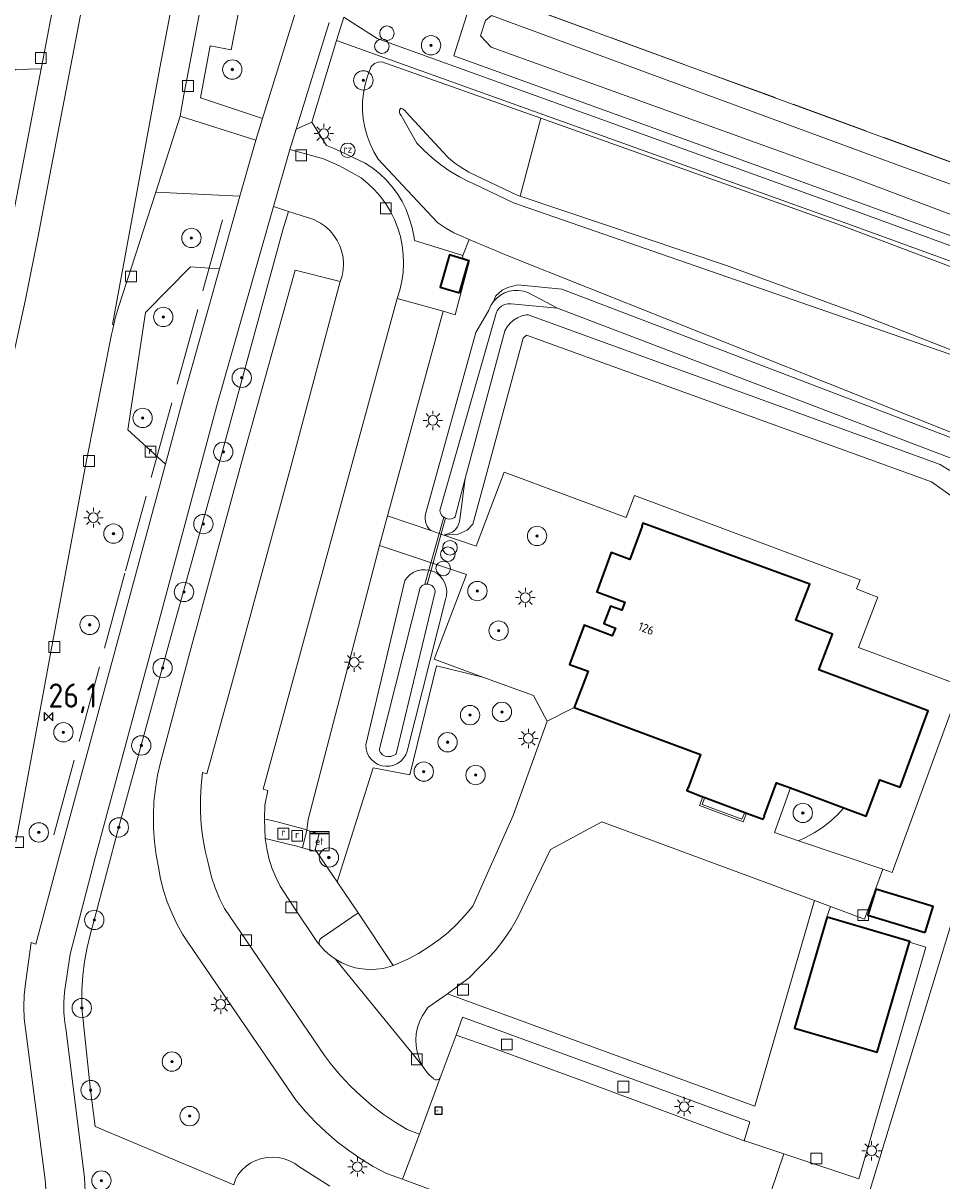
# Model space of a CAD drawing. Header units: metres. Extents: x 125158 to 132124, y 450612 to 454469.
# Tile 167 of 173: x 130621 to 130716, y 454036 to 454155. Entities that reach past the tile are written whole.
import ezdxf
from ezdxf.enums import TextEntityAlignment as Align

# ---------------------------------------------------------------- set-up
doc = ezdxf.new("R2010")
doc.units = ezdxf.units.M
doc.linetypes.add('IE-TERREINAFSCHEIDING', pattern=[10, 8, -2])
doc.layers.get('0').update_dxf_attribs({"color": 8})
for name, color, linetype, lineweight in [('B-XX-GR-BEPLANTING_CULTUUR_BOSPLANTSOEN-GV', 8, 'Continuous', 18), ('B-XX-GR-BEPLANTING_CULTUUR_HEESTERS-GV', 8, 'Continuous', 18), ('B-XX-GR-BOOM-S', 8, 'Continuous', 25), ('B-XX-IE-MEUBILAIR_WEGMEUBILAIR-S', 8, 'Continuous', 25), ('B-XX-IE-TERREINAFSCHEIDING-G', 8, 'IE-TERREINAFSCHEIDING', 18), ('B-XX-IE-TERREINAFSCHEIDING-GV', 8, 'Continuous', 18), ('B-XX-KL-ET_LS_OV_LICHTMAST-S', 8, 'Continuous', 25), ('B-XX-KL-ET_LS_SR_KAST-S', 8, 'Continuous', 25), ('B-XX-KW-KUNSTWERK_DUIKER-GV', 8, 'Continuous', 18), ('B-XX-OG-BEBOUWING-GV', 8, 'Continuous', 35), ('B-XX-OG-BEBOUWING-T18', 8, 'Continuous', 18), ('B-XX-OG-TERREIN_CULTUURSCHEIDING-GV', 8, 'Continuous', 18), ('B-XX-OG-WATER-GV', 8, 'Continuous', 18), ('B-XX-OG-WATER_SLOOT-GV', 8, 'Continuous', 18), ('B-XX-OG-WEG-GV', 8, 'Continuous', 18), ('B-XX-RI-GWA_KOLK-S', 8, 'Continuous', 25), ('B-XX-RI-GWA_RIOOLPUT-S', 8, 'Continuous', 25), ('B-XX-VW-AFSLUITPAAL-S', 8, 'Continuous', 25)]:
    doc.layers.add(name, color=color, linetype=linetype, lineweight=lineweight)
doc.layers.add('TOPOT30', color=1, linetype='Continuous')
doc.styles.add('ISO', font='iso', dxfattribs={"height": 5})
doc.styles.add('NLCS-ISO', font='NLCS-ISO.ttf')
doc.styles.add('NLCS-ISO-M-T18', font='NLCS-ISO.ttf', dxfattribs={"height": 1.8})

# ---------------------------------------------------------------- blocks, each defined once
blk = doc.blocks.new('SRI-KOLK-SO')
at = {"color": 0, "linetype": 'ByBlock', "lineweight": 18}
blk.add_lwpolyline([(-1.125, -1.125), (1.125, -1.125), (1.125, 1.125), (-1.125, 1.125)], close=True, dxfattribs=at)
blk = doc.blocks.new('SRI-PUT_INSPECTIEPUT_RIOOLPUT-SO')
at = {"color": 0, "linetype": 'ByBlock', "lineweight": 18}
blk.add_lwpolyline([(-1.12, -1.12), (1.12, -1.12), (1.12, 1.12), (-1.12, 1.12)], close=True, dxfattribs=at)
at = {"color": 0, "linetype": 'ByBlock', "lineweight": 18, "style": 'NLCS-ISO'}
blk.add_text('r', height=1.5, dxfattribs=at).set_placement((0, 0.28), align=Align.MIDDLE_CENTER)
blk = doc.blocks.new('SIE-WEG_SPEELTOESTEL-SO')
at = {"flags": 128}
blk.add_lwpolyline([(-0.75, -0.75), (0.75, -0.75), (0.75, 0.75), (-0.75, 0.75)], close=True, dxfattribs=at)
at = {"style": 'NLCS-ISO'}
blk.add_text('SPT', height=0.45, dxfattribs=at).set_placement((0, 0), align=Align.MIDDLE_CENTER)
blk = doc.blocks.new('SIE-WEG_PAAL_RECLAMEZUIL-SO')
at = {"color": 0, "linetype": 'ByBlock', "lineweight": 18}
blk.add_circle((0, 0), 1.5, dxfattribs=at)
at = {"color": 0, "linetype": 'ByBlock', "lineweight": 18, "style": 'NLCS-ISO'}
blk.add_text('rz', height=1.5, dxfattribs=at).set_placement((0, 0.23), align=Align.MIDDLE_CENTER)
blk = doc.blocks.new('SVW-AFSLUITPAAL-SO')
at = {"lineweight": 18}
blk.add_circle((0, 0), 1.5, dxfattribs=at)
blk = doc.blocks.new('SKL-ET_OV_LICHTMAST-SO')
at = {"color": 0, "linetype": 'ByBlock', "lineweight": 18}
for points in [[(-1.25, 0), (-2, 0)], [(-1.41, 1.41), (-0.88, 0.88)], [(0, 2), (0, 1.25)], [(0.88, 0.88), (1.41, 1.41)], [(2, 0), (1.25, 0)], [(-1.41, -1.41), (-0.88, -0.88)], [(0, -1.25), (0, -2)], [(0.88, -0.88), (1.41, -1.41)]]:
    blk.add_lwpolyline(points, dxfattribs=at)
blk.add_circle((0, 0), 1, dxfattribs=at)
blk = doc.blocks.new('SKL-ET_KAST_ELEKTRA-SO')
at = {"color": 0, "linetype": 'ByBlock', "lineweight": 18}
for points in [[(-2, 2), (2, 2), (2, 1.68), (-2, 1.68)], [(-2, 1.52), (2, 1.52), (2, -2), (-2, -2)]]:
    blk.add_lwpolyline(points, close=True, dxfattribs=at)
at = {"color": 0, "linetype": 'ByBlock', "lineweight": 18, "style": 'NLCS-ISO'}
blk.add_text('et', height=1.5, dxfattribs=at).set_placement((0, 0), align=Align.MIDDLE_CENTER)
blk = doc.blocks.new('SGR-BOOM_01-SO')
at = {"linetype": 'ByBlock', "lineweight": 18}
h = blk.add_hatch(color=0, dxfattribs=at)
h.dxf.hatch_style = 1
edge = h.paths.add_edge_path()
edge.add_arc((0, 0), 0.25, 0, 360)
at = {"color": 0, "linetype": 'ByBlock', "lineweight": 18}
for radius in [2, 0.25]:
    blk.add_circle((0, 0), radius, dxfattribs=at)
blk = doc.blocks.new('kilometerpaal')
at = {"color": 0}
for p, q in [((-0.44, 0.44), (0.44, -0.44)), ((-0.44, -0.44), (-0.44, 0.44)), ((0.44, 0.44), (-0.44, -0.44)), ((0.44, -0.44), (0.44, 0.44))]:
    blk.add_line(p, q, dxfattribs=at)
at = {"color": 0, "style": 'ISO'}
blk.add_attdef('KILOMETERPAAL', (0.59, 0.87), '', height=2.5, dxfattribs=at)

msp = doc.modelspace()

# ---------------------------------------------------------------- linework, layer by layer
at = {"layer": 'B-XX-GR-BEPLANTING_CULTUUR_BOSPLANTSOEN-GV'}
for points in [[(130727.37, 454117.21), (130671.29, 454136.66), (130667.12, 454138.64), (130666.72, 454138.82), (130665.7, 454139.34), (130664.72, 454139.92), (130663.78, 454140.57), (130662.89, 454141.29), (130662.05, 454142.06), (130661.32, 454142.83), (130659.69, 454145.67), (130659.56, 454145.83), (130659.5, 454146.02), (130659.52, 454146.22), (130659.62, 454146.4), (130659.64, 454146.43), (130659.89, 454146.33), (130660.1, 454146.16), (130660.21, 454146.01), (130663.98, 454141.93), (130664.58, 454141.31), (130665.23, 454140.75), (130665.94, 454140.26), (130666.68, 454139.83), (130666.74, 454139.8), (130671.65, 454137.44), (130671.97, 454137.33), (130674.12, 454145.38), (130657.7, 454151.23), (130657.3, 454151.17), (130656.93, 454151.03), (130656.6, 454150.72), (130656.52, 454150.55), (130656.2, 454149.72), (130655.96, 454148.86), (130655.8, 454147.98), (130655.71, 454147.1), (130655.71, 454146.2), (130655.78, 454145.32), (130655.94, 454144.44), (130656.17, 454143.58), (130656.48, 454142.74), (130656.86, 454141.93), (130657.31, 454141.16), (130663.4, 454134.65), (130663.49, 454134.59), (130664.29, 454134.04), (130665.14, 454133.56), (130666.02, 454133.16), (130666.47, 454132.98), (130666.71, 454132.88), (130670.62, 454131.2), (130720.42, 454111.38)], [(130719.89, 454073.35), (130708.1, 454034.74)]]:
    msp.add_lwpolyline(points, dxfattribs=at)
at = {"layer": 'B-XX-GR-BEPLANTING_CULTUUR_HEESTERS-GV'}
msp.add_lwpolyline([(130700.7, 454070.75), (130701.45, 454071.1), (130702.34, 454071.58), (130703.18, 454072.13), (130703.98, 454072.75), (130704.73, 454073.42), (130705.41, 454074.16), (130699.9, 454076.23), (130698.25, 454071.61)], close=True, dxfattribs=at)
at = {"layer": 'B-XX-IE-TERREINAFSCHEIDING-G'}
for points in [[(130764.02, 454123.42), (130668.68, 454158.37)], [(130623.82, 454071.36), (130631.21, 454098.65), (130641.25, 454134.9)]]:
    msp.add_lwpolyline(points, dxfattribs=at)
at = {"layer": 'B-XX-IE-TERREINAFSCHEIDING-GV'}
msp.add_lwpolyline([(130690.85, 454075.31), (130690.49, 454074.4), (130695, 454072.73), (130695.36, 454073.62), (130695.17, 454073.69), (130694.88, 454072.99), (130690.76, 454074.52), (130691.05, 454075.23)], close=True, dxfattribs=at)
at = {"layer": 'B-XX-KW-KUNSTWERK_DUIKER-GV'}
msp.add_lwpolyline([(130662.38, 454097.24), (130664.27, 454104.09), (130664.09, 454104.18), (130662.14, 454097.25)], close=True, dxfattribs=at)
at = {"layer": 'B-XX-OG-BEBOUWING-GV'}
for points in [[(130665.71, 454127.37), (130666.69, 454130.67), (130664.67, 454131.27), (130663.7, 454127.93)], [(130677.55, 454084.53), (130690.58, 454079.68), (130689.34, 454076.22), (130689.29, 454076.24), (130689.17, 454075.94), (130690.85, 454075.31), (130691.05, 454075.23), (130695.17, 454073.69), (130695.36, 454073.62), (130697.08, 454072.99), (130697.2, 454073.28), (130697.17, 454073.3), (130698.43, 454076.74), (130699.9, 454076.23), (130705.41, 454074.16), (130707.7, 454073.3), (130709.13, 454077.06), (130711.23, 454076.29), (130714.12, 454084.18), (130702.82, 454088.4), (130704.23, 454092.1), (130700.45, 454093.54), (130701.87, 454097.26), (130684.65, 454103.56), (130684.54, 454103.28), (130684.59, 454103.27), (130683.31, 454099.81), (130681.37, 454100.53), (130679.88, 454096.47), (130682.78, 454095.39), (130682.48, 454094.56), (130681.3, 454094.99), (130680.63, 454093.19), (130681.81, 454092.73), (130681.49, 454091.91), (130678.59, 454093.02), (130677.07, 454088.97), (130679.01, 454088.26)], [(130713.79, 454061.29), (130714.61, 454063.96), (130708.7, 454065.76), (130707.88, 454063.09)], [(130703.65, 454062.79), (130700.31, 454051.41), (130708.84, 454048.91), (130712.18, 454060.28), (130712.21, 454060.37), (130703.67, 454062.87)]]:
    msp.add_lwpolyline(points, close=True, dxfattribs=at)
at = {"layer": 'B-XX-OG-TERREIN_CULTUURSCHEIDING-GV'}
for points in [[(130774.82, 454170.1), (130742.23, 454182.03), (130696.12, 454198.97), (130693.09, 454200), (130687.96, 454201.74), (130676.16, 454205.43), (130675.18, 454205.48), (130666.79, 454200.19), (130666.82, 454200), (130666.91, 454199.32), (130667.05, 454197.73), (130667.11, 454196.13), (130662.4, 454182.33), (130657.48, 454167.47), (130656.08, 454163.1), (130659.82, 454161.62), (130668.68, 454158.37), (130730.35, 454135.77), (130764.02, 454123.42), (130764.95, 454126.57)], [(130642.98, 454156.87), (130642.12, 454152.45), (130639.98, 454152.86), (130638.95, 454147.48), (130645.38, 454145.36), (130651.72, 454165.91)], [(130619.88, 454150.43), (130622.52, 454150.5), (130622.73, 454151.57), (130624.38, 454160.25)], [(130723.2, 454130.81), (130681.89, 454145.78), (130665.13, 454151.82), (130666.65, 454156.61)], [(130739.83, 454123.67), (130705.89, 454136.07), (130657.21, 454153.61), (130653.76, 454155.84), (130653.02, 454153.41), (130705.33, 454134.64), (130737.07, 454123.12)], [(130653.76, 454155.84), (130657.21, 454153.61), (130705.89, 454136.07), (130739.83, 454123.67)], [(130737.07, 454123.12), (130705.33, 454134.64), (130653.02, 454153.41), (130650.46, 454144.98), (130651.97, 454142.58), (130652.82, 454142.22), (130655.98, 454140.76), (130656.75, 454140.24), (130657.47, 454139.66), (130658.14, 454139.01), (130658.75, 454138.32), (130659.3, 454137.57), (130659.78, 454136.78), (130660.19, 454135.95), (130660.53, 454135.08), (130660.79, 454134.2), (130660.98, 454133.29), (130661.05, 454132.75), (130666.04, 454131.2), (130666.71, 454132.88), (130666.47, 454132.98), (130666.02, 454133.16), (130665.14, 454133.56), (130664.29, 454134.04), (130663.49, 454134.59), (130663.4, 454134.65), (130657.31, 454141.16), (130656.86, 454141.93), (130656.48, 454142.74), (130656.17, 454143.58), (130655.94, 454144.44), (130655.78, 454145.32), (130655.71, 454146.2), (130655.71, 454147.1), (130655.8, 454147.98), (130655.96, 454148.86), (130656.2, 454149.72), (130656.52, 454150.55), (130656.6, 454150.72), (130656.93, 454151.03), (130657.3, 454151.17), (130657.7, 454151.23), (130674.12, 454145.38), (130705.16, 454134.31), (130726.89, 454126.11)], [(130726.89, 454126.11), (130705.16, 454134.31), (130674.12, 454145.38), (130671.97, 454137.33), (130693.27, 454130.18), (130707.11, 454125.1), (130727.37, 454117.21)], [(130623.06, 454033.87), (130622.92, 454035.73), (130620.88, 454051.32), (130620.77, 454052.4), (130620.73, 454053.61), (130620.76, 454054.81), (130620.88, 454056.01), (130621.49, 454060.24), (130621.95, 454060.08), (130624.51, 454069.62), (130631.03, 454093.6), (130635.35, 454109.67), (130631.47, 454113.22), (130633.27, 454125.32), (130637.93, 454130.03), (130640.93, 454129.84), (130643.02, 454137.35), (130634.35, 454137.76), (130630.53, 454125.99), (130630.16, 454124.74), (130630.01, 454124.07), (130629.87, 454123.46), (130629.79, 454123.04), (130627.2, 454110.04), (130623.63, 454090.83), (130619.88, 454070.65)], [(130642.4, 454035.22), (130628.09, 454041.23), (130627.62, 454045), (130626.71, 454053.49), (130626.7, 454053.9), (130626.72, 454055.36), (130626.82, 454056.83), (130626.99, 454058.29), (130627.25, 454059.74), (130627.59, 454061.17), (130628, 454062.57), (130630.53, 454072.19), (130636.02, 454092.21), (130641.08, 454110.39), (130647.48, 454133.87), (130648.04, 454135.77), (130646.5, 454136.26), (130640.64, 454115.71), (130634.45, 454092.63), (130629.04, 454072.57), (130628.11, 454069.14), (130625.51, 454059.03), (130624.93, 454055.13), (130624.86, 454054.08), (130624.87, 454053.03), (130624.96, 454051.99), (130625.05, 454051.35), (130626.97, 454035.96), (130627.04, 454034.53)], [(130687.91, 454025.38), (130659.84, 454035.79), (130658.17, 454036.4), (130656.81, 454037.13), (130655.52, 454037.91), (130654.28, 454038.76), (130653.08, 454039.67), (130651.93, 454040.65), (130650.84, 454041.69), (130649.8, 454042.78), (130648.83, 454043.92), (130638.19, 454059.54), (130637.8, 454060.09), (130637.12, 454061.12), (130636.52, 454062.19), (130635.99, 454063.3), (130635.54, 454064.45), (130635.15, 454065.62), (130634.85, 454066.81), (130634.62, 454068.02), (130634.39, 454069.27), (130634.21, 454070.64), (130634.12, 454072.02), (130634.1, 454073.4), (130634.16, 454074.78), (130634.31, 454076.16), (130634.53, 454077.52), (130634.83, 454078.85), (130637.9, 454090.33), (130643.26, 454110.06), (130648.73, 454129.68), (130653.38, 454128.52), (130653.58, 454129.11), (130653.69, 454129.73), (130653.73, 454130.36), (130653.69, 454130.99), (130653.56, 454131.6), (130653.36, 454132.2), (130653.09, 454132.77), (130652.75, 454133.29), (130652.34, 454133.77), (130651.88, 454134.2), (130651.36, 454134.56), (130650.67, 454134.92), (130648.04, 454135.77), (130647.48, 454133.87), (130641.08, 454110.39), (130636.02, 454092.21), (130630.53, 454072.19), (130628, 454062.57), (130627.59, 454061.17), (130627.25, 454059.74), (130626.99, 454058.29), (130626.82, 454056.83), (130626.72, 454055.36), (130626.7, 454053.9), (130626.71, 454053.49), (130627.62, 454045), (130628.09, 454041.23), (130642.4, 454035.22), (130642.59, 454035.79), (130642.84, 454036.3), (130643.22, 454036.75), (130643.67, 454037.15), (130644.16, 454037.48), (130644.69, 454037.74), (130645.26, 454037.93), (130645.84, 454038.04), (130646.43, 454038.08), (130647.02, 454038.03), (130647.6, 454037.9), (130648.16, 454037.7), (130648.69, 454037.42), (130649.13, 454037.12), (130652.32, 454035.09)], [(130720.42, 454111.38), (130670.62, 454131.2), (130666.71, 454132.88), (130666.04, 454131.2), (130666.01, 454130.98), (130666.76, 454130.69), (130665.27, 454125.09), (130664.01, 454125.47), (130658.28, 454104.32), (130662.75, 454102.79), (130662.58, 454102.95), (130662.37, 454103.26), (130662.23, 454103.61), (130662.16, 454103.98), (130662.17, 454104.36), (130662.26, 454104.73), (130667.38, 454123.25), (130668.73, 454125.55), (130668.74, 454125.58), (130668.94, 454126.03), (130669.22, 454126.45), (130669.45, 454127.04), (130670.12, 454127.63), (130670.71, 454127.91), (130671.73, 454128.17), (130676.29, 454127.74), (130717.58, 454111.98)], [(130716.97, 454106.05), (130714.46, 454107.82), (130672.62, 454122.99), (130672.27, 454122.66), (130668.24, 454107.64), (130667.09, 454103.46), (130666.49, 454102.84), (130665.56, 454102.42), (130664.08, 454102.34), (130667.44, 454101.19), (130670.33, 454108.83), (130682.91, 454104.16), (130683.77, 454106.42), (130707.1, 454097.71), (130706.7, 454096.79), (130707.63, 454096.39), (130708.9, 454095.93), (130708.38, 454094.57), (130706.91, 454090.71), (130717.46, 454086.78), (130710.4, 454067.49), (130709.43, 454067.84), (130707.53, 454062.66), (130704.03, 454063.96), (130703.6, 454062.8), (130703.65, 454062.79), (130703.67, 454062.87), (130712.21, 454060.37), (130712.18, 454060.28), (130713.88, 454059.78), (130706.95, 454035.84), (130704.67, 454036.6), (130699.2, 454038.42), (130697.81, 454034.36)], [(130708.1, 454034.74), (130719.89, 454073.35)], [(130652.32, 454035.09), (130649.13, 454037.12), (130648.69, 454037.42), (130648.16, 454037.7), (130647.6, 454037.9), (130647.02, 454038.03), (130646.43, 454038.08), (130645.84, 454038.04), (130645.26, 454037.93), (130644.69, 454037.74), (130644.16, 454037.48), (130643.67, 454037.15), (130643.22, 454036.75), (130642.84, 454036.3), (130642.59, 454035.79), (130642.4, 454035.22)]]:
    msp.add_lwpolyline(points, dxfattribs=at)
for points in [[(130617.21, 454123.58), (130617.22, 454123.63), (130618.51, 454129.7), (130618.87, 454131.45), (130622.52, 454150.5), (130619.88, 454150.43), (130617.71, 454149.07), (130614.99, 454138.37), (130614.29, 454126.37)], [(130671.97, 454137.33), (130671.65, 454137.44), (130666.74, 454139.8), (130666.68, 454139.83), (130665.94, 454140.26), (130665.23, 454140.75), (130664.58, 454141.31), (130663.98, 454141.93), (130660.21, 454146.01), (130660.1, 454146.16), (130659.89, 454146.33), (130659.64, 454146.43), (130659.62, 454146.4), (130659.52, 454146.22), (130659.5, 454146.02), (130659.56, 454145.83), (130659.69, 454145.67), (130661.32, 454142.83), (130662.05, 454142.06), (130662.89, 454141.29), (130663.78, 454140.57), (130664.72, 454139.92), (130665.7, 454139.34), (130666.72, 454138.82), (130667.12, 454138.64), (130671.29, 454136.66), (130727.37, 454117.21), (130707.11, 454125.1), (130693.27, 454130.18)], [(130635.35, 454109.67), (130637.15, 454116.33), (130640.93, 454129.84), (130637.93, 454130.03), (130633.27, 454125.32), (130631.47, 454113.22)], [(130650.8, 454069.87), (130650.95, 454069.65), (130652.7, 454067.06), (130653.08, 454066.5), (130656.79, 454078.29), (130660.58, 454077.56), (130663.32, 454088.84), (130668.13, 454087.67), (130663.1, 454089.52), (130666.43, 454098.25), (130657.45, 454101.27), (130650.08, 454072.96), (130649.96, 454071.9), (130649.94, 454071.84), (130651.23, 454071.47)], [(130656.06, 454080.25), (130656.03, 454080.67), (130660.07, 454097.64), (130660.27, 454097.91), (130660.57, 454098.22), (130660.93, 454098.46), (130661.32, 454098.64), (130661.74, 454098.74), (130662.17, 454098.76), (130662.6, 454098.7), (130663.01, 454098.56), (130663.39, 454098.35), (130663.72, 454098.08), (130664, 454097.74), (130664.21, 454097.36), (130664.34, 454096.96), (130664.4, 454096.53), (130664.38, 454096.1), (130664.28, 454095.68), (130660.32, 454080.02), (130660.16, 454079.63), (130659.93, 454079.28), (130659.64, 454078.98), (130659.3, 454078.74), (130658.92, 454078.57), (130658.51, 454078.47), (130658.1, 454078.45), (130657.68, 454078.51), (130657.29, 454078.65), (130656.93, 454078.87), (130656.62, 454079.14), (130656.36, 454079.47), (130656.17, 454079.85)], [(130668.13, 454087.67), (130663.32, 454088.84), (130660.58, 454077.56), (130656.79, 454078.29), (130653.08, 454066.5), (130655.24, 454063.31), (130658.86, 454057.87), (130659.26, 454058.03), (130660.39, 454058.54), (130661.49, 454059.13), (130662.55, 454059.79), (130663.57, 454060.52), (130664.53, 454061.3), (130665.45, 454062.15), (130666.3, 454063.06), (130667.1, 454064.01), (130671.26, 454073.36), (130674.78, 454083.12), (130673.35, 454085.77)], [(130691.05, 454075.23), (130690.76, 454074.52), (130694.88, 454072.99), (130695.17, 454073.69)], [(130645.57, 454072.98), (130645.65, 454070.99), (130648.91, 454070.2), (130649.49, 454070.04), (130649.94, 454071.84), (130649.96, 454071.9), (130647.03, 454072.68), (130645.84, 454072.97)], [(130649.94, 454071.84), (130649.49, 454070.04), (130650.95, 454069.65), (130650.8, 454069.87), (130651.23, 454071.47)], [(130645.65, 454070.99), (130645.8, 454069.97), (130646.03, 454068.95), (130646.34, 454067.96), (130646.73, 454066.99), (130647.18, 454066.06), (130648.55, 454064.01), (130650.98, 454060.36), (130651.28, 454059.99), (130651.22, 454060.14), (130651.22, 454060.35), (130651.3, 454060.55), (130651.44, 454060.7), (130655.24, 454063.31), (130653.08, 454066.5), (130652.7, 454067.06), (130650.95, 454069.65), (130649.49, 454070.04), (130648.91, 454070.2)], [(130713.79, 454061.29), (130707.88, 454063.09), (130708.7, 454065.76), (130714.61, 454063.96)], [(130651.28, 454059.99), (130651.77, 454059.44), (130652.31, 454058.95), (130652.91, 454058.52), (130653.55, 454058.16), (130654.22, 454057.87), (130654.93, 454057.65), (130655.65, 454057.52), (130656.38, 454057.46), (130657.11, 454057.48), (130657.84, 454057.58), (130658.55, 454057.76), (130658.86, 454057.87), (130655.24, 454063.31), (130651.44, 454060.7), (130651.3, 454060.55), (130651.22, 454060.35), (130651.22, 454060.14)], [(130665.37, 454050.67), (130669.12, 454049.36), (130678.79, 454045.81), (130695.12, 454039.77), (130695.68, 454041.71), (130666.01, 454052.54)], [(130695.16, 454039.75), (130695.12, 454039.77), (130678.79, 454045.81), (130669.12, 454049.36), (130665.37, 454050.67), (130663.73, 454046.28), (130661.57, 454040.46), (130659.84, 454035.79), (130687.91, 454025.38), (130686.89, 454022.69), (130692.5, 454020.47), (130692.67, 454020.4), (130693.3, 454022.03), (130695.48, 454027.62), (130696.06, 454029.15), (130695.88, 454029.3), (130697.81, 454034.36), (130699.2, 454038.42)]]:
    msp.add_lwpolyline(points, close=True, dxfattribs=at)
at = {"layer": 'B-XX-OG-WATER-GV'}
for points in [[(130761.38, 454116.06), (130763.67, 454122.25), (130763.51, 454122), (130763.29, 454121.8), (130763.03, 454121.67), (130762.73, 454121.61), (130762.44, 454121.64), (130762.16, 454121.74), (130762.14, 454121.97), (130711.29, 454140.45), (130669.01, 454156.01), (130668.39, 454155.47), (130667.89, 454153.9), (130668.99, 454152.72), (130706.76, 454139.08), (130759.7, 454119.12), (130760.12, 454118.89), (130760.5, 454118.59), (130760.82, 454118.24), (130761.08, 454117.84), (130761.27, 454117.39), (130761.38, 454116.93), (130761.41, 454116.45)], [(130658.32, 454079.45), (130658.62, 454079.46), (130658.9, 454079.55), (130659.15, 454079.71), (130659.17, 454079.73), (130663.2, 454096.47), (130663.15, 454096.72), (130663.03, 454096.95), (130662.84, 454097.13), (130662.61, 454097.24), (130662.35, 454097.28), (130662.1, 454097.23), (130661.87, 454097.11), (130661.69, 454096.93), (130661.66, 454096.89), (130657.4, 454080.11), (130657.56, 454079.86), (130657.77, 454079.65), (130658.03, 454079.51)]]:
    msp.add_lwpolyline(points, close=True, dxfattribs=at)
msp.add_lwpolyline([(130716.73, 454110.17), (130675.83, 454125.78), (130671.03, 454126.23), (130670.69, 454126.22), (130670.35, 454126.14), (130670.05, 454125.98), (130669.8, 454125.76), (130669.6, 454125.48), (130669.54, 454125.36), (130663.68, 454104.86), (130663.75, 454104.59), (130663.89, 454104.35), (130664.1, 454104.16), (130664.35, 454104.04), (130664.62, 454103.99), (130664.9, 454104.02), (130665.15, 454104.13), (130665.25, 454104.2), (130666.31, 454108.16), (130670.4, 454123.42), (130670.63, 454123.84), (130670.94, 454124.21), (130671.3, 454124.53), (130671.7, 454124.78), (130672.15, 454124.97), (130672.61, 454125.07), (130672.79, 454125.09), (130715.33, 454109.63), (130716.36, 454109.01)], dxfattribs=at)
at = {"layer": 'B-XX-OG-WATER_SLOOT-GV'}
for points in [[(130669.01, 454156.01), (130711.29, 454140.45), (130762.14, 454121.97), (130762.16, 454121.74), (130762.44, 454121.64), (130762.73, 454121.61), (130763.03, 454121.67), (130763.29, 454121.8), (130763.51, 454122), (130763.67, 454122.25), (130764.02, 454123.42), (130730.35, 454135.77), (130668.68, 454158.37)], [(130666.65, 454156.61), (130665.13, 454151.82), (130681.89, 454145.78), (130723.2, 454130.81), (130740.17, 454124.61), (130741.29, 454124.12), (130742.1, 454123.62), (130759.58, 454117.03), (130744.79, 454068.35), (130744.63, 454067.03), (130744.2, 454065.33), (130744.1, 454064.94), (130743.5, 454064.81), (130738.54, 454044.04), (130732, 454023.48)], [(130735.82, 454028.91), (130740.47, 454043.51), (130745.5, 454064.59), (130746.01, 454066.73), (130746.09, 454067.03), (130754.15, 454094.12), (130761.38, 454116.06), (130761.41, 454116.45), (130761.38, 454116.93), (130761.27, 454117.39), (130761.08, 454117.84), (130760.82, 454118.24), (130760.5, 454118.59), (130760.12, 454118.89), (130759.7, 454119.12), (130706.76, 454139.08), (130668.99, 454152.72), (130667.89, 454153.9), (130668.39, 454155.47)], [(130717.58, 454111.98), (130676.29, 454127.74), (130671.73, 454128.17), (130670.71, 454127.91), (130670.12, 454127.63), (130669.45, 454127.04), (130669.22, 454126.45), (130669.55, 454126.81), (130669.94, 454127.11), (130670.37, 454127.35), (130670.84, 454127.52), (130671.33, 454127.6), (130671.82, 454127.61), (130672.31, 454127.54), (130672.78, 454127.39), (130675.83, 454125.78), (130716.73, 454110.17)], [(130716.36, 454109.01), (130715.33, 454109.63), (130672.79, 454125.09), (130672.61, 454125.07), (130672.15, 454124.97), (130671.7, 454124.78), (130671.3, 454124.53), (130670.94, 454124.21), (130670.63, 454123.84), (130670.4, 454123.42), (130666.31, 454108.16), (130665.74, 454103.95), (130665.74, 454103.91), (130665.65, 454103.54), (130665.5, 454103.2), (130665.27, 454102.89), (130664.99, 454102.64), (130664.08, 454102.34), (130665.56, 454102.42), (130666.49, 454102.84), (130667.09, 454103.46), (130668.24, 454107.64), (130672.27, 454122.66), (130672.62, 454122.99), (130714.46, 454107.82), (130716.97, 454106.05)]]:
    msp.add_lwpolyline(points, dxfattribs=at)
for points in [[(130662.75, 454102.79), (130664.08, 454102.34), (130664.99, 454102.64), (130665.27, 454102.89), (130665.5, 454103.2), (130665.65, 454103.54), (130665.74, 454103.91), (130665.74, 454103.95), (130666.31, 454108.16), (130665.25, 454104.2), (130665.15, 454104.13), (130664.9, 454104.02), (130664.62, 454103.99), (130664.35, 454104.04), (130664.1, 454104.16), (130663.89, 454104.35), (130663.75, 454104.59), (130663.68, 454104.86), (130669.54, 454125.36), (130669.6, 454125.48), (130669.8, 454125.76), (130670.05, 454125.98), (130670.35, 454126.14), (130670.69, 454126.22), (130671.03, 454126.23), (130675.83, 454125.78), (130672.78, 454127.39), (130672.31, 454127.54), (130671.82, 454127.61), (130671.33, 454127.6), (130670.84, 454127.52), (130670.37, 454127.35), (130669.94, 454127.11), (130669.55, 454126.81), (130669.22, 454126.45), (130668.94, 454126.03), (130668.74, 454125.58), (130668.73, 454125.55), (130667.38, 454123.25), (130662.26, 454104.73), (130662.17, 454104.36), (130662.16, 454103.98), (130662.23, 454103.61), (130662.37, 454103.26), (130662.58, 454102.95)], [(130656.06, 454080.25), (130656.17, 454079.85), (130656.36, 454079.47), (130656.62, 454079.14), (130656.93, 454078.87), (130657.29, 454078.65), (130657.68, 454078.51), (130658.1, 454078.45), (130658.51, 454078.47), (130658.92, 454078.57), (130659.3, 454078.74), (130659.64, 454078.98), (130659.93, 454079.28), (130660.16, 454079.63), (130660.32, 454080.02), (130664.28, 454095.68), (130664.38, 454096.1), (130664.4, 454096.53), (130664.34, 454096.96), (130664.21, 454097.36), (130664, 454097.74), (130663.72, 454098.08), (130663.39, 454098.35), (130663.01, 454098.56), (130662.6, 454098.7), (130662.17, 454098.76), (130661.74, 454098.74), (130661.32, 454098.64), (130660.93, 454098.46), (130660.57, 454098.22), (130660.27, 454097.91), (130660.07, 454097.64), (130656.03, 454080.67)], [(130658.32, 454079.45), (130658.03, 454079.51), (130657.77, 454079.65), (130657.56, 454079.86), (130657.4, 454080.11), (130661.66, 454096.89), (130661.69, 454096.93), (130661.87, 454097.11), (130662.1, 454097.23), (130662.35, 454097.28), (130662.61, 454097.24), (130662.84, 454097.13), (130663.03, 454096.95), (130663.15, 454096.72), (130663.2, 454096.47), (130659.17, 454079.73), (130659.15, 454079.71), (130658.9, 454079.55), (130658.62, 454079.46)]]:
    msp.add_lwpolyline(points, close=True, dxfattribs=at)
at = {"layer": 'B-XX-OG-WEG-GV'}
for points in [[(130619.53, 454120.34), (130620.89, 454126.68), (130622.18, 454133.05), (130623.42, 454139.55), (130634.99, 454200), (130635.12, 454200.67), (130635.02, 454202.11), (130634.41, 454200), (130633.42, 454196.54), (130631.47, 454191.33), (130629.39, 454185.82), (130629.11, 454184.83), (130626.55, 454171.55), (130624.38, 454160.25), (130622.73, 454151.57), (130622.52, 454150.5), (130618.87, 454131.45)], [(130634.99, 454200), (130623.42, 454139.55), (130622.18, 454133.05), (130620.89, 454126.68), (130619.53, 454120.34)], [(130645.2, 454189.36), (130637.26, 454147.82), (130636.85, 454145.59), (130644.69, 454143.13), (130645.38, 454145.36), (130638.95, 454147.48), (130639.98, 454152.86), (130642.12, 454152.45), (130642.98, 454156.87)], [(130619.88, 454070.65), (130623.63, 454090.83), (130627.2, 454110.04), (130629.79, 454123.04), (130629.87, 454123.46), (130630.01, 454124.07), (130629.87, 454124.1), (130634.77, 454150.6), (130640.02, 454178.17)], [(130651.72, 454165.91), (130645.38, 454145.36), (130644.69, 454143.13), (130643.02, 454137.35), (130640.93, 454129.84), (130637.15, 454116.33), (130635.35, 454109.67), (130631.03, 454093.6), (130624.51, 454069.62), (130621.95, 454060.08), (130621.49, 454060.24), (130620.88, 454056.01), (130620.76, 454054.81), (130620.73, 454053.61), (130620.77, 454052.4), (130620.88, 454051.32), (130622.92, 454035.73), (130623.06, 454033.87)], [(130652.26, 454155.27), (130648.83, 454144.25), (130650.46, 454144.98), (130653.02, 454153.41), (130653.76, 454155.84)], [(130627.04, 454034.53), (130626.97, 454035.96), (130625.05, 454051.35), (130624.96, 454051.99), (130624.87, 454053.03), (130624.86, 454054.08), (130624.93, 454055.13), (130625.51, 454059.03), (130628.11, 454069.14), (130629.04, 454072.57), (130634.45, 454092.63), (130640.64, 454115.71), (130646.5, 454136.26), (130648.18, 454142.15), (130648.83, 454144.25), (130652.26, 454155.27)]]:
    msp.add_lwpolyline(points, dxfattribs=at)
for points in [[(130630.01, 454124.07), (130630.16, 454124.74), (130630.53, 454125.99), (130634.35, 454137.76), (130636.85, 454145.59), (130637.26, 454147.82), (130645.2, 454189.36), (130644.99, 454196.42), (130640.02, 454178.17), (130634.77, 454150.6), (130629.87, 454124.1)], [(130634.35, 454137.76), (130643.02, 454137.35), (130644.69, 454143.13), (130636.85, 454145.59)], [(130664.01, 454125.47), (130665.27, 454125.09), (130666.76, 454130.69), (130666.01, 454130.98), (130666.04, 454131.2), (130661.05, 454132.75), (130660.98, 454133.29), (130660.79, 454134.2), (130660.53, 454135.08), (130660.19, 454135.95), (130659.78, 454136.78), (130659.3, 454137.57), (130658.75, 454138.32), (130658.14, 454139.01), (130657.47, 454139.66), (130656.75, 454140.24), (130655.98, 454140.76), (130652.82, 454142.22), (130651.97, 454142.58), (130650.46, 454144.98), (130648.83, 454144.25), (130648.18, 454142.15), (130651.67, 454141.2), (130653.31, 454140.46), (130654.56, 454139.79), (130655.54, 454139.22), (130656.26, 454138.64), (130656.93, 454137.99), (130657.55, 454137.29), (130658.1, 454136.55), (130658.58, 454135.75), (130659, 454134.92), (130659.34, 454134.05), (130659.61, 454133.16), (130659.8, 454132.25), (130659.91, 454131.33), (130659.94, 454130.4), (130659.89, 454129.47), (130659.76, 454128.55), (130659.55, 454127.64), (130659.27, 454126.76)], [(130646.5, 454136.26), (130648.04, 454135.77), (130650.67, 454134.92), (130651.36, 454134.56), (130651.88, 454134.2), (130652.34, 454133.77), (130652.75, 454133.29), (130653.09, 454132.77), (130653.36, 454132.2), (130653.56, 454131.6), (130653.69, 454130.99), (130653.73, 454130.36), (130653.69, 454129.73), (130653.58, 454129.11), (130653.38, 454128.52), (130648.2, 454109), (130642.17, 454086.86), (130639.63, 454077.67), (130639.18, 454077.81), (130639.02, 454076.46), (130638.95, 454075.11), (130638.96, 454073.75), (130639.04, 454072.4), (130639.21, 454071.05), (130639.45, 454069.72), (130639.68, 454068.75), (130640.1, 454066.99), (130640.47, 454065.89), (130640.92, 454064.81), (130641.44, 454063.77), (130651.76, 454048.57), (130652.48, 454047.63), (130653.43, 454046.5), (130654.45, 454045.42), (130655.52, 454044.4), (130656.65, 454043.43), (130657.82, 454042.53), (130659.05, 454041.69), (130660.32, 454040.92), (130661.57, 454040.46), (130663.73, 454046.28), (130663.6, 454046.15), (130663.42, 454046.07), (130663.23, 454046.07), (130663.05, 454046.15), (130663.01, 454046.19), (130662.54, 454046.63), (130662.13, 454047.13), (130661.86, 454047.56), (130654.09, 454057.07), (130652.91, 454058.52), (130652.31, 454058.95), (130651.77, 454059.44), (130651.28, 454059.99), (130650.98, 454060.36), (130648.55, 454064.01), (130647.18, 454066.06), (130646.73, 454066.99), (130646.34, 454067.96), (130646.03, 454068.95), (130645.8, 454069.97), (130645.65, 454070.99), (130645.57, 454072.98), (130645.61, 454074.42), (130645.91, 454075.96), (130645.44, 454076.08), (130659.27, 454126.76), (130659.55, 454127.64), (130659.76, 454128.55), (130659.89, 454129.47), (130659.94, 454130.4), (130659.91, 454131.33), (130659.8, 454132.25), (130659.61, 454133.16), (130659.34, 454134.05), (130659, 454134.92), (130658.58, 454135.75), (130658.1, 454136.55), (130657.55, 454137.29), (130656.93, 454137.99), (130656.26, 454138.64), (130655.54, 454139.22), (130654.56, 454139.79), (130653.31, 454140.46), (130651.67, 454141.2), (130648.18, 454142.15)], [(130665.71, 454127.37), (130663.7, 454127.93), (130664.67, 454131.27), (130666.69, 454130.67)], [(130653.38, 454128.52), (130648.73, 454129.68), (130643.26, 454110.06), (130637.9, 454090.33), (130634.83, 454078.85), (130634.53, 454077.52), (130634.31, 454076.16), (130634.16, 454074.78), (130634.1, 454073.4), (130634.12, 454072.02), (130634.21, 454070.64), (130634.39, 454069.27), (130634.62, 454068.02), (130634.85, 454066.81), (130635.15, 454065.62), (130635.54, 454064.45), (130635.99, 454063.3), (130636.52, 454062.19), (130637.12, 454061.12), (130637.8, 454060.09), (130638.19, 454059.54), (130648.83, 454043.92), (130649.8, 454042.78), (130650.84, 454041.69), (130651.93, 454040.65), (130653.08, 454039.67), (130654.28, 454038.76), (130655.52, 454037.91), (130656.81, 454037.13), (130658.17, 454036.4), (130659.84, 454035.79), (130661.57, 454040.46), (130660.32, 454040.92), (130659.05, 454041.69), (130657.82, 454042.53), (130656.65, 454043.43), (130655.52, 454044.4), (130654.45, 454045.42), (130653.43, 454046.5), (130652.48, 454047.63), (130651.76, 454048.57), (130641.44, 454063.77), (130640.92, 454064.81), (130640.47, 454065.89), (130640.1, 454066.99), (130639.68, 454068.75), (130639.45, 454069.72), (130639.21, 454071.05), (130639.04, 454072.4), (130638.96, 454073.75), (130638.95, 454075.11), (130639.02, 454076.46), (130639.18, 454077.81), (130639.63, 454077.67), (130642.17, 454086.86), (130648.2, 454109)], [(130659.27, 454126.76), (130645.44, 454076.08), (130645.91, 454075.96), (130645.61, 454074.42), (130645.57, 454072.98), (130645.84, 454072.97), (130647.03, 454072.68), (130649.96, 454071.9), (130650.08, 454072.96), (130657.45, 454101.27), (130658.28, 454104.32), (130664.01, 454125.47)], [(130658.28, 454104.32), (130657.45, 454101.27), (130666.43, 454098.25), (130663.1, 454089.52), (130668.13, 454087.67), (130673.35, 454085.77), (130674.78, 454083.12), (130677.55, 454084.53), (130679.01, 454088.26), (130677.07, 454088.97), (130678.59, 454093.02), (130681.49, 454091.91), (130681.81, 454092.73), (130680.63, 454093.19), (130681.3, 454094.99), (130682.48, 454094.56), (130682.78, 454095.39), (130679.88, 454096.47), (130681.37, 454100.53), (130683.31, 454099.81), (130684.59, 454103.27), (130684.54, 454103.28), (130684.65, 454103.56), (130701.87, 454097.26), (130700.45, 454093.54), (130704.23, 454092.1), (130702.82, 454088.4), (130714.12, 454084.18), (130711.23, 454076.29), (130709.13, 454077.06), (130707.7, 454073.3), (130705.41, 454074.16), (130704.73, 454073.42), (130703.98, 454072.75), (130703.18, 454072.13), (130702.34, 454071.58), (130701.45, 454071.1), (130700.7, 454070.75), (130709.43, 454067.84), (130710.4, 454067.49), (130717.46, 454086.78), (130706.91, 454090.71), (130708.38, 454094.57), (130708.9, 454095.93), (130707.63, 454096.39), (130706.7, 454096.79), (130707.1, 454097.71), (130683.77, 454106.42), (130682.91, 454104.16), (130670.33, 454108.83), (130667.44, 454101.19), (130664.08, 454102.34), (130662.75, 454102.79)], [(130661.86, 454047.56), (130661.78, 454047.68), (130661.54, 454048.25), (130661.43, 454048.61), (130661.33, 454048.94), (130661.22, 454049.57), (130661.19, 454050.2), (130661.24, 454050.83), (130661.37, 454051.46), (130661.58, 454052.06), (130661.86, 454052.63), (130662.44, 454053.52), (130664.47, 454054.96), (130666.73, 454056.63), (130667.67, 454057.59), (130668.6, 454058.53), (130669.48, 454059.52), (130670.29, 454060.56), (130671.03, 454061.66), (130671.71, 454062.79), (130675.12, 454069.84), (130680.4, 454072.73), (130702.36, 454064.58), (130704.03, 454063.96), (130707.53, 454062.66), (130709.43, 454067.84), (130700.7, 454070.75), (130698.25, 454071.61), (130699.9, 454076.23), (130698.43, 454076.74), (130697.17, 454073.3), (130697.2, 454073.28), (130697.08, 454072.99), (130695.36, 454073.62), (130695, 454072.73), (130690.49, 454074.4), (130690.85, 454075.31), (130689.17, 454075.94), (130689.29, 454076.24), (130689.34, 454076.22), (130690.58, 454079.68), (130677.55, 454084.53), (130674.78, 454083.12), (130671.26, 454073.36), (130667.1, 454064.01), (130666.3, 454063.06), (130665.45, 454062.15), (130664.53, 454061.3), (130663.57, 454060.52), (130662.55, 454059.79), (130661.49, 454059.13), (130660.39, 454058.54), (130659.26, 454058.03), (130658.86, 454057.87), (130658.55, 454057.76), (130657.84, 454057.58), (130657.11, 454057.48), (130656.38, 454057.46), (130655.65, 454057.52), (130654.93, 454057.65), (130654.22, 454057.87), (130653.55, 454058.16), (130652.91, 454058.52), (130654.09, 454057.07)], [(130664.47, 454054.96), (130696.2, 454043.34), (130702.36, 454064.58), (130680.4, 454072.73), (130675.12, 454069.84), (130671.71, 454062.79), (130671.03, 454061.66), (130670.29, 454060.56), (130669.48, 454059.52), (130668.6, 454058.53), (130667.67, 454057.59), (130666.73, 454056.63)], [(130663.73, 454046.28), (130665.37, 454050.67), (130666.01, 454052.54), (130695.68, 454041.71), (130695.12, 454039.77), (130695.16, 454039.75), (130699.2, 454038.42), (130704.67, 454036.6), (130706.95, 454035.84), (130713.88, 454059.78), (130712.18, 454060.28), (130708.84, 454048.91), (130700.31, 454051.41), (130703.65, 454062.79), (130703.6, 454062.8), (130704.03, 454063.96), (130702.36, 454064.58), (130696.2, 454043.34), (130664.47, 454054.96), (130662.44, 454053.52), (130661.86, 454052.63), (130661.58, 454052.06), (130661.37, 454051.46), (130661.24, 454050.83), (130661.19, 454050.2), (130661.22, 454049.57), (130661.33, 454048.94), (130661.43, 454048.61), (130661.54, 454048.25), (130661.78, 454047.68), (130661.86, 454047.56), (130662.13, 454047.13), (130662.54, 454046.63), (130663.01, 454046.19), (130663.05, 454046.15), (130663.23, 454046.07), (130663.42, 454046.07), (130663.6, 454046.15)]]:
    msp.add_lwpolyline(points, close=True, dxfattribs=at)

# ---------------------------------------------------------------- block references
at = {"layer": 'B-XX-GR-BOOM-S', "xscale": 0.5, "yscale": 0.5, "zscale": 0.5}
for p in [(130662.77, 454152.92), (130642.25, 454150.42), (130655.78, 454149.3), (130638.03, 454133.02), (130635.12, 454124.86), (130643.23, 454118.58), (130632.99, 454114.43), (130641.32, 454110.93), (130639.26, 454103.47), (130629.98, 454102.48), (130673.72, 454102.24), (130637.26, 454096.46), (130667.56, 454096.55), (130627.52, 454093.06), (130669.75, 454092.46), (130635.05, 454088.6), (130670.09, 454084.07), (130666.8, 454083.74), (130624.81, 454081.96), (130632.85, 454080.6), (130664.48, 454080.94), (130662.02, 454077.9), (130667.37, 454077.55), (130701.16, 454073.63), (130630.53, 454072.14), (130622.27, 454071.62), (130652.22, 454069.03), (130628, 454062.58), (130626.71, 454053.48), (130636.01, 454047.95), (130627.62, 454045), (130637.84, 454042.32), (130628.73, 454035.66)]:
    msp.add_blockref('SGR-BOOM_01-SO', p, dxfattribs=at)
at = {"layer": 'B-XX-IE-MEUBILAIR_WEGMEUBILAIR-S', "xscale": 0.5, "yscale": 0.5, "zscale": 0.5}
for name, p in [('SIE-WEG_PAAL_RECLAMEZUIL-SO', (130654.17, 454142.08)), ('SIE-WEG_SPEELTOESTEL-SO', (130663.53, 454042.88))]:
    msp.add_blockref(name, p, dxfattribs=at)
at = {"layer": 'B-XX-KL-ET_LS_OV_LICHTMAST-S', "xscale": 0.5, "yscale": 0.5, "zscale": 0.5}
for p in [(130651.7, 454143.8), (130662.96, 454114.18), (130627.91, 454104.13), (130672.51, 454095.88), (130654.84, 454089.2), (130672.82, 454081.33), (130641.05, 454053.86), (130688.91, 454043.3), (130708.27, 454038.74), (130655.17, 454037.08)]:
    msp.add_blockref('SKL-ET_OV_LICHTMAST-SO', p, dxfattribs=at)
at = {"layer": 'B-XX-KL-ET_LS_SR_KAST-S', "xscale": 0.5, "yscale": 0.5, "zscale": 0.5}
msp.add_blockref('SKL-ET_KAST_ELEKTRA-SO', (130651.25, 454070.72), dxfattribs=at)
at = {"layer": 'B-XX-RI-GWA_KOLK-S', "xscale": 0.5, "yscale": 0.5, "zscale": 0.5}
for p in [(130622.48, 454151.61), (130637.68, 454148.72), (130649.36, 454141.56), (130658.1, 454136.08), (130631.78, 454129.04), (130627.45, 454109.99), (130623.88, 454090.78), (130620.13, 454070.61), (130648.35, 454063.88), (130707.39, 454063.07), (130643.66, 454060.49), (130666.08, 454055.37), (130670.6, 454049.71), (130661.3, 454048.18), (130682.63, 454045.36), (130702.55, 454037.94)]:
    msp.add_blockref('SRI-KOLK-SO', p, dxfattribs=at)
at = {"layer": 'B-XX-RI-GWA_RIOOLPUT-S', "xscale": 0.5, "yscale": 0.5, "zscale": 0.5}
for p in [(130633.81, 454110.94), (130647.52, 454071.5), (130648.95, 454071.27)]:
    msp.add_blockref('SRI-PUT_INSPECTIEPUT_RIOOLPUT-SO', p, dxfattribs=at)
at = {"layer": 'B-XX-VW-AFSLUITPAAL-S', "xscale": 0.5, "yscale": 0.5, "zscale": 0.5}
for p in [(130658.22, 454154.17), (130657.7, 454152.83), (130664.73, 454101.02), (130664.51, 454100.36), (130664.03, 454098.89)]:
    msp.add_blockref('SVW-AFSLUITPAAL-SO', p, dxfattribs=at)
at = {"layer": 'TOPOT30'}
ref = msp.add_blockref('kilometerpaal', (130623.28, 454083.58), dxfattribs=at)
ref.add_attrib('KILOMETERPAAL', '26,1', (130623.26, 454084.51), dxfattribs={"color": 0, "height": 2.5, "style": 'ISO'})

# ---------------------------------------------------------------- texts
at = {"layer": 'B-XX-OG-BEBOUWING-T18', "style": 'NLCS-ISO-M-T18'}
msp.add_text('126', height=0.9, rotation=339, dxfattribs=at).set_placement((130684.99, 454092.68), align=Align.MIDDLE_CENTER)

doc.saveas('drawing.dxf')
